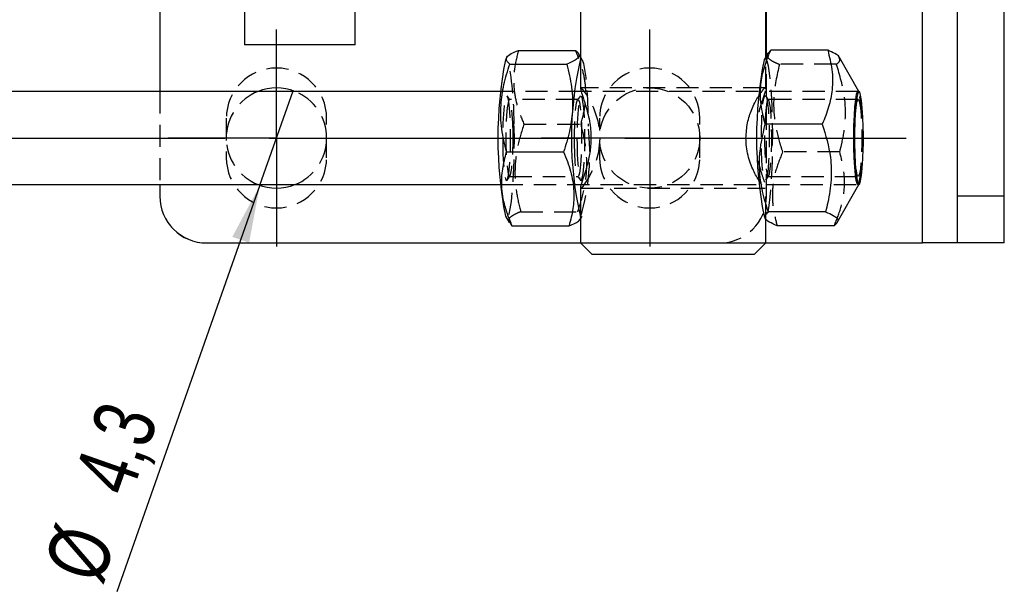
# Model space of a CAD drawing. Extents: x 35 to 288, y 10 to 210.
# Tile 6 of 37: x 95 to 138, y 87 to 111. Entities that reach past the tile are written whole.
import ezdxf

# ---------------------------------------------------------------- set-up
doc = ezdxf.new("R2010")
doc.units = 0
doc.header["$LTSCALE"] = 0.75
doc.linetypes.add('CENTERX2', pattern=[20.32, 12.7, -2.54, 2.54, -2.54])
doc.linetypes.add('HIDDEN', pattern=[1.905, 1.27, -0.635])
doc.layers.get('0').update_dxf_attribs({"linetype": 'CONTINUOUS'})
doc.layers.add('FORMATO', color=179, linetype='CONTINUOUS')
doc.styles.add('SLDTEXTSTYLE0', font='TXT', dxfattribs={"width": 0.75})
doc.dimstyles.new('SLDDIMSTYLE4', dxfattribs={"dimtxt": 2.625, "dimasz": 2.4765, "dimexe": 0, "dimexo": 0.0625, "dimgap": 0.65625, "dimtad": 1, "dimdec": 3, "dimrnd": 1e-09, "dimzin": 12, "dimtxsty": 'SLDTEXTSTYLE0', "dimblk1": 'NONE', "dimsah": 1, "dimcen": 0, "dimazin": 3, "dimtfac": 1, "dimtdec": 3, "dimtmove": 0, "dimatfit": 3, "dimtolj": 1, "dimtzin": 12})

# ---------------------------------------------------------------- blocks, each defined once
blk = doc.blocks.new('_D_11')
at = {"layer": 'FORMATO'}
for q in [(107.184, 108.243), (99.632, 86.76)]:
    blk.add_line((105.758, 104.187), q, dxfattribs=at)
blk.add_solid([(105.758, 104.187), (104.577, 101.977), (105.296, 101.724)], dxfattribs=at)
at = {"layer": 'FORMATO', "char_height": 2.625, "attachment_point": 1, "rotation": 70.6321, "style": 'SLDTEXTSTYLE0'}
for s, insert in [('4,3', (97.731, 91.624)), ('%%c', (96.456, 87.876))]:
    blk.add_mtext(s, dxfattribs=dict(at, insert=insert))
blk = doc.blocks.new('_NONE')
blk = doc.blocks.new('SW_CENTERMARKSYMBOL_5')
at = {"layer": 'FORMATO', "color": 0}
for p, q in [((0, 2.5), (0, 4.65)), ((0, 0), (0, 2.5)), ((-2.5, 0), (-4.65, 0)), ((0, 0), (-2.5, 0)), ((0, 0), (0, -2.5)), ((0, 0), (2.5, 0)), ((2.5, 0), (4.65, 0)), ((0, -2.5), (0, -4.65))]:
    blk.add_line(p, q, dxfattribs=at)
blk = doc.blocks.new('SW_CENTERMARKSYMBOL_6')
at = {"layer": 'FORMATO', "color": 0}
for p, q in [((0, 2.5), (0, 4.65)), ((0, 0), (0, 2.5)), ((-2.5, 0), (-4.65, 0)), ((0, 0), (-2.5, 0)), ((0, 0), (0, -2.5)), ((0, 0), (2.5, 0)), ((2.5, 0), (4.65, 0)), ((0, -2.5), (0, -4.65))]:
    blk.add_line(p, q, dxfattribs=at)

msp = doc.modelspace()

# ---------------------------------------------------------------- linework, layer by layer
at = {"color": 7, "linetype": 'HIDDEN'}
for p, q in [((134.1707, 101.7153), (134.1707, 112.7153)), ((127.4707, 103.715), (127.4707, 109.7418)), ((119.5737, 109.5701), (119.5048, 109.6917)), ((127.4423, 108.3096), (127.4423, 109.6917)), ((130.4773, 109.3772), (128.0288, 109.3772)), ((101.4707, 108.2153), (101.4707, 104.2153)), ((119.5221, 108.2153), (116.0793, 108.2153)), ((127.4249, 108.3653), (119.5221, 108.3653)), ((131.4074, 108.2153), (119.5275, 108.2153)), ((131.438, 108.2029), (131.431, 108.2153)), ((116.4792, 107.8504), (116.359, 108.0245)), ((119.3997, 107.8653), (116.4586, 107.8653)), ((119.4993, 108.0245), (119.379, 107.8504)), ((127.568, 107.8504), (127.4478, 108.0245)), ((131.4074, 107.8653), (127.5474, 107.8653)), ((104.3207, 107.0653), (104.3207, 105.3653)), ((108.6207, 105.3653), (108.6207, 107.0653)), ((117.0782, 106.8115), (119.5268, 106.8115)), ((120.3207, 107.0653), (120.3207, 106.544)), ((124.6207, 105.3653), (124.6207, 107.0653)), ((120.3207, 105.9717), (120.3207, 105.3653)), ((130.6156, 105.6164), (128.167, 105.6164)), ((116.359, 104.4061), (116.4792, 104.5801)), ((116.4586, 104.5653), (119.3997, 104.5653)), ((119.379, 104.5801), (119.4993, 104.4061)), ((127.4478, 104.4061), (127.568, 104.5801)), ((127.5474, 104.5653), (131.4074, 104.5653)), ((116.0793, 104.2153), (131.4074, 104.2153)), ((119.5221, 104.0653), (127.4249, 104.0653)), ((127.4423, 102.7566), (127.4423, 104.1101)), ((131.431, 104.2153), (131.438, 104.2277)), ((116.9398, 103.0517), (119.3883, 103.0517)), ((119.5175, 102.7614), (119.5737, 102.8605)), ((103.4707, 101.7153), (119.5048, 101.7153)), ((119.505, 101.715), (125.4707, 101.715))]:
    msp.add_line(p, q, dxfattribs=at)
at = {"color": 7, "linetype": 'CONTINUOUS'}
for p, q in [((101.4707, 111.7153), (101.4707, 108.2153)), ((105.0957, 111.7153), (105.0957, 110.2153)), ((109.8457, 110.2153), (109.8457, 111.7153)), ((119.5048, 111.7153), (119.5048, 108.3125)), ((127.4423, 109.6917), (127.4423, 111.7153)), ((127.4707, 109.7418), (127.4707, 111.7153)), ((135.6707, 103.7153), (135.6707, 111.7153)), ((137.6707, 103.7153), (137.6707, 111.7153)), ((109.8457, 110.2153), (105.0957, 110.2153)), ((116.8433, 109.9751), (119.2919, 109.9751)), ((119.5048, 109.6917), (119.4189, 109.8431)), ((127.5309, 109.848), (127.3733, 109.5701)), ((127.6554, 109.9761), (127.5384, 109.8438)), ((130.104, 109.9761), (127.6554, 109.9761)), ((116.3407, 109.6691), (116.2845, 109.5701)), ((116.4699, 109.3789), (118.9185, 109.3789)), ((131.431, 108.2153), (130.6029, 109.6752)), ((116.0793, 108.2153), (81.6572, 108.2153)), ((119.5275, 108.2153), (119.5221, 108.2153)), ((131.4385, 108.2153), (131.4074, 108.2153)), ((129.8689, 106.8142), (127.4203, 106.8142)), ((116.3315, 105.6191), (118.78, 105.6191)), ((81.6572, 104.2153), (116.0793, 104.2153)), ((101.4707, 104.2153), (101.4707, 103.715)), ((119.5048, 104.0988), (119.5048, 101.7153)), ((130.5066, 102.5856), (131.431, 104.2153)), ((131.4074, 104.2153), (131.4385, 104.2153)), ((137.6707, 103.7153), (135.6707, 103.7153)), ((135.6707, 101.7153), (135.6707, 103.7153)), ((137.6707, 101.7153), (137.6707, 103.7153)), ((130.0071, 103.0534), (127.5585, 103.0534)), ((116.2845, 102.8605), (116.4394, 102.5874)), ((116.4777, 102.5891), (116.5664, 102.4555)), ((127.3733, 102.8605), (127.4313, 102.7582)), ((127.4423, 101.7153), (127.4423, 102.7566)), ((116.5664, 102.4555), (119.0149, 102.4555)), ((130.3804, 102.4545), (127.9319, 102.4545)), ((103.4707, 101.715), (119.505, 101.715)), ((119.5048, 101.7153), (120.0048, 101.2153)), ((119.5048, 101.7153), (127.4249, 101.7153)), ((126.9423, 101.2153), (127.4423, 101.7153)), ((127.4249, 101.7153), (127.4423, 101.7153)), ((127.4423, 101.7153), (134.1707, 101.7153)), ((135.6707, 101.7153), (134.1707, 101.7153)), ((137.6707, 101.7153), (135.6707, 101.7153)), ((126.9423, 101.2153), (120.0048, 101.2153))]:
    msp.add_line(p, q, dxfattribs=at)
at = {"color": 8, "linetype": 'CONTINUOUS'}
msp.add_line((134.1707, 101.7153), (134.1707, 111.7153), dxfattribs=at)
at = {"color": 7, "linetype": 'HIDDEN', "flags": 128}
for points in [[(116.2845, 109.5701), (116.3319, 109.615), (116.3427, 109.6145)], [(119.5048, 109.6102), (119.5179, 109.615), (119.5746, 109.5685), (119.6297, 109.4142), (119.6813, 109.1571), (119.7279, 108.8055), (119.7678, 108.3706), (119.7998, 107.8665), (119.8228, 107.3092), (119.8362, 106.7168)], [(127.5412, 103.0514), (127.5921, 103.3245), (127.6376, 103.6905), (127.6763, 104.1377), (127.7069, 104.6517), (127.7285, 105.2159), (127.7403, 105.8122), (127.7419, 106.4215), (127.7334, 107.0242), (127.7149, 107.6009), (127.6872, 108.133), (127.651, 108.6035), (127.6075, 108.9972), (127.5582, 109.3015), (127.5046, 109.5066), (127.4484, 109.606), (127.3915, 109.5963), (127.3733, 109.5701)], [(119.5055, 104.0988), (119.5221, 104.0653), (119.6384, 104.1685), (119.8361, 104.4595), (120.0787, 104.9383), (120.2921, 105.6172), (120.3504, 106.3394), (120.2626, 106.9448), (120.0798, 107.4896), (119.8299, 107.9815), (119.6074, 108.2985), (119.5097, 108.3583), (119.5097, 108.3583)], [(116.1675, 105.9459), (116.179, 105.5054), (116.2004, 105.1094), (116.2304, 104.7829), (116.267, 104.5464), (116.3079, 104.4147), (116.3506, 104.3962), (116.3924, 104.492), (116.4307, 104.6961), (116.463, 104.9956), (116.4874, 105.3718), (116.5022, 105.801), (116.5066, 106.2562), (116.5003, 106.7088), (116.4837, 107.1304), (116.4578, 107.4945), (116.4242, 107.7783), (116.3852, 107.9638), (116.343, 108.0394), (116.3004, 108.0005), (116.2601, 107.8494), (116.2245, 107.5956), (116.1959, 107.255), (116.1762, 106.8492), (116.1665, 106.4035), (116.1675, 105.9459)], [(116.611, 106.4587), (116.5999, 106.8728), (116.5792, 107.242), (116.5503, 107.5413), (116.5151, 107.7503), (116.4761, 107.8546), (116.4359, 107.8472), (116.3972, 107.7286), (116.3627, 107.5069), (116.3347, 107.1971), (116.3152, 106.8204), (116.3055, 106.4025), (116.3061, 105.9719), (116.3172, 105.5578), (116.3379, 105.1885), (116.3669, 104.8892), (116.4021, 104.6803), (116.4411, 104.5759), (116.4813, 104.5833), (116.52, 104.7019), (116.5545, 104.9237), (116.5825, 105.2334), (116.602, 105.6101), (116.6117, 106.028), (116.611, 106.4587)], [(119.2472, 105.9719), (119.2465, 106.4025), (119.2563, 106.8204), (119.2758, 107.1971), (119.3038, 107.5069), (119.3382, 107.7286), (119.3769, 107.8472), (119.4172, 107.8546), (119.4562, 107.7503), (119.4914, 107.5413), (119.5203, 107.242), (119.541, 106.8728), (119.5521, 106.4587), (119.5528, 106.028), (119.543, 105.6101), (119.5235, 105.2334), (119.4956, 104.9237), (119.4611, 104.7019), (119.4224, 104.5833), (119.3822, 104.5759), (119.3431, 104.6803), (119.3079, 104.8892), (119.279, 105.1885), (119.2583, 105.5578), (119.2472, 105.9719)], [(119.3535, 105.9459), (119.365, 105.5054), (119.3864, 105.1094), (119.4164, 104.7829), (119.453, 104.5464), (119.4939, 104.4147), (119.5366, 104.3962), (119.5784, 104.492), (119.6167, 104.6961), (119.649, 104.9956), (119.6734, 105.3718), (119.6882, 105.801), (119.6926, 106.2562), (119.6863, 106.7088), (119.6697, 107.1304), (119.6438, 107.4945), (119.6103, 107.7783), (119.5712, 107.9638), (119.529, 108.0394), (119.4864, 108.0005), (119.4461, 107.8494), (119.4105, 107.5956), (119.382, 107.255), (119.3622, 106.8492), (119.3525, 106.4035), (119.3535, 105.9459)], [(127.3625, 107.9142), (127.4039, 108.027), (127.4467, 108.0261), (127.488, 107.9113), (127.5255, 107.69), (127.5566, 107.376), (127.5794, 106.9891), (127.5925, 106.5535), (127.5951, 106.0968), (127.587, 105.6474), (127.5687, 105.2337), (127.5414, 104.8818), (127.5068, 104.6136), (127.467, 104.446), (127.4246, 104.3896), (127.3822, 104.4479), (127.3425, 104.6173), (127.3079, 104.8871), (127.2807, 105.2403), (127.2626, 105.6548), (127.2547, 106.1045), (127.2575, 106.5612), (127.2708, 106.9961), (127.2938, 107.382), (127.325, 107.6945), (127.3625, 107.9142)], [(127.491, 107.7507), (127.4558, 107.542), (127.4268, 107.2429), (127.4061, 106.8738), (127.395, 106.4598), (127.3942, 106.0291), (127.404, 105.6111), (127.4235, 105.2343), (127.4514, 104.9244), (127.4859, 104.7024), (127.5246, 104.5835), (127.5648, 104.5758), (127.6038, 104.6798), (127.639, 104.8885), (127.668, 105.1876), (127.6887, 105.5568), (127.6998, 105.9708), (127.7005, 106.4014), (127.6908, 106.8194), (127.6713, 107.1962), (127.6434, 107.5062), (127.6089, 107.7282), (127.5702, 107.8471), (127.53, 107.8547), (127.491, 107.7507)], [(131.351, 107.7507), (131.39, 107.8547), (131.4303, 107.8471), (131.4689, 107.7282), (131.5034, 107.5062), (131.5314, 107.1962), (131.5509, 106.8194), (131.5606, 106.4014), (131.5599, 105.9708), (131.5488, 105.5568), (131.528, 105.1876), (131.4991, 104.8885), (131.4639, 104.6798), (131.4248, 104.5758), (131.3846, 104.5835), (131.3459, 104.7024), (131.3114, 104.9244), (131.2835, 105.2343), (131.264, 105.6111), (131.2543, 106.0291), (131.255, 106.4598), (131.2661, 106.8738), (131.2869, 107.2429), (131.3158, 107.542), (131.351, 107.7507)], [(116.6502, 106.7168), (116.6536, 106.1083), (116.6467, 105.5032), (116.6298, 104.9211), (116.6035, 104.3805), (116.5686, 103.8988), (116.5262, 103.4917), (116.4777, 103.172), (116.4247, 102.9502), (116.3688, 102.8334), (116.3119, 102.8252), (116.2845, 102.8605)]]:
    msp.add_lwpolyline(points, dxfattribs=at)
at = {"color": 7, "linetype": 'CONTINUOUS', "flags": 128}
for points in [[(131.4299, 104.2153), (131.4123, 104.2016), (131.3688, 104.2439), (131.3274, 104.3924), (131.2902, 104.6393), (131.2595, 104.9711), (131.2366, 105.37), (131.223, 105.8144), (131.2194, 106.2805), (131.2258, 106.743), (131.2421, 107.1771), (131.2673, 107.5594), (131.3, 107.8691), (131.3385, 108.0897)], [(131.6254, 106.2153), (131.6203, 106.6765), (131.6055, 107.1129), (131.5817, 107.5008), (131.5501, 107.8195), (131.5125, 108.0517), (131.471, 108.1849), (131.4277, 108.2119), (131.385, 108.1312), (131.3451, 107.9473), (131.3103, 107.67), (131.2825, 107.3143), (131.263, 106.8993), (131.253, 106.4475), (131.253, 105.9831), (131.263, 105.5312), (131.2825, 105.1163), (131.3103, 104.7605), (131.3451, 104.4832), (131.385, 104.2993), (131.4277, 104.2187), (131.471, 104.2457), (131.5125, 104.3788), (131.5501, 104.611), (131.5817, 104.9297), (131.6055, 105.3177), (131.6203, 105.754), (131.6254, 106.2153)], [(131.3385, 108.0897), (131.3808, 108.2093), (131.4245, 108.2214), (131.4299, 108.2153)]]:
    msp.add_lwpolyline(points, dxfattribs=at)
at = {"color": 7, "linetype": 'HIDDEN'}
msp.add_circle((122.4707, 106.215), 2.15, dxfattribs=at)
at = {"color": 7, "linetype": 'CONTINUOUS'}
for centre, radius, start, end in [((133.5445, 106.2153), 17.583, 169.00062, 190.99938), ((133.9972, 106.2153), 14.8847, 166.81589, 193.18411), ((144.5983, 106.2153), 17.5487, 168.97884, 191.02116), ((106.4707, 106.215), 2.15, 68.4904, 111.5096), ((106.4707, 106.215), 2.15, 248.45181, 291.54819), ((103.4707, 103.715), 2, 180, 270)]:
    msp.add_arc(centre, radius, start, end, dxfattribs=at)
at = {"color": 7, "linetype": 'HIDDEN'}
for centre, radius, start, end in [((103.3264, 106.9969), 13.3267, 358.79564, 10.88056), ((106.4707, 107.0653), 2.15, 0, 180), ((122.4707, 107.0653), 2.15, 0, 180), ((106.4707, 106.215), 2.15, 111.5096, 248.45181), ((106.4707, 106.215), 2.15, 0, 68.4904), ((121.7228, 106.2153), 9.911, 348.358, 11.642), ((110.0972, 105.583), 9.8048, 343.63453, 6.64068), ((106.4707, 106.215), 2.15, 291.54819, 0), ((106.4707, 105.3653), 2.15, 180, 0), ((122.4707, 105.3653), 2.15, 180, 0), ((103.4707, 103.7153), 2, 180, 270), ((125.4707, 103.715), 2, 270, 0)]:
    msp.add_arc(centre, radius, start, end, dxfattribs=at)
at = {"color": 7, "linetype": 'CONTINUOUS'}
for points, knots in [([(116.4699, 109.3789), (116.3935, 109.4539), (116.2667, 109.5783), (116.3949, 109.7592), (116.6137, 109.8825), (116.7908, 109.9539), (116.8433, 109.9751)], [0, 0, 0, 0, 0.3812758, 0.6327882, 0.8910964, 1, 1, 1, 1]), ([(119.2919, 109.9751), (119.3179, 109.9539), (119.4041, 109.8838), (119.4697, 109.7605), (119.3744, 109.5796), (119.0888, 109.4539), (118.9185, 109.3789)], [0, 0, 0, 0, 0.1089041, 0.3607781, 0.6187223, 1, 1, 1, 1]), ([(127.4203, 106.8142), (127.3508, 107.0886), (127.2103, 107.6434), (127.205, 108.4654), (127.361, 109.2512), (127.5567, 109.733), (127.6554, 109.9761)], [0, 0, 0, 0, 0.2645924, 0.534922, 0.7653299, 1, 1, 1, 1]), ([(130.104, 109.9761), (130.1735, 109.7017), (130.314, 109.1469), (130.3193, 108.3248), (130.1633, 107.539), (129.9676, 107.0573), (129.8689, 106.8142)], [0, 0, 0, 0, 0.2645926, 0.5349221, 0.7653298, 1, 1, 1, 1]), ([(130.5921, 109.6692), (130.5912, 109.6788), (130.5859, 109.7349), (130.4213, 109.8388), (130.2104, 109.9301), (130.104, 109.9761)], [0, 0, 0, 0, 0.0923955, 0.5420388, 1, 1, 1, 1]), ([(116.3315, 105.6191), (116.2536, 105.9454), (116.0961, 106.6051), (116.0656, 107.5825), (116.1976, 108.5169), (116.3786, 109.0898), (116.4699, 109.3789)], [0, 0, 0, 0, 0.2645926, 0.5349221, 0.7653299, 1, 1, 1, 1]), ([(118.9185, 109.3789), (118.9964, 109.0526), (119.1538, 108.3929), (119.1843, 107.4154), (119.0523, 106.481), (118.8713, 105.9081), (118.78, 105.6191)], [0, 0, 0, 0, 0.2645925, 0.5349219, 0.7653297, 1, 1, 1, 1]), ([(119.5154, 108.3125), (119.516, 108.2864), (119.5174, 108.2212), (119.6301, 107.8988), (119.7967, 107.3833), (119.9443, 106.7019), (119.9635, 105.9845), (119.8703, 105.3487), (119.7161, 104.7867), (119.5632, 104.3384), (119.4932, 104.1224), (119.5053, 104.0993), (119.5055, 104.0988)], [0, 0, 0, 0, 0.07159222, 0.17900375, 0.2982703, 0.42597972, 0.54105857, 0.64146041, 0.74828584, 0.87120289, 0.99746288, 1, 1, 1, 1]), ([(126.594, 106.2153), (126.6095, 106.4371), (126.6403, 106.8798), (126.845, 107.4684), (127.047, 107.8803), (127.1398, 108.0108), (127.163, 108.0436)], [0, 0, 0, 0, 0.2893975, 0.5776345, 0.8941537, 1, 1, 1, 1]), ([(127.5585, 103.0534), (127.5143, 103.1869), (127.368, 103.6292), (127.1966, 104.4068), (127.1366, 105.5479), (127.3143, 106.3411), (127.4203, 106.8142)], [0, 0, 0, 0, 0.1089041, 0.3607779, 0.6187222, 1, 1, 1, 1]), ([(129.8689, 106.8142), (130.0096, 106.3411), (130.2433, 105.5559), (130.2702, 104.4151), (130.1573, 103.6371), (130.0415, 103.1869), (130.0071, 103.0534)], [0, 0, 0, 0, 0.381276, 0.6327883, 0.8910964, 1, 1, 1, 1]), ([(127.1609, 104.3895), (127.1217, 104.4492), (127.0052, 104.6269), (126.7777, 105.117), (126.6143, 105.7037), (126.599, 106.0899), (126.594, 106.2153)], [0, 0, 0, 0, 0.1647725, 0.490254, 0.8344524, 1, 1, 1, 1]), ([(116.5664, 102.4555), (116.4561, 102.73), (116.2331, 103.2851), (116.1056, 104.1076), (116.1448, 104.8938), (116.2689, 105.3759), (116.3315, 105.6191)], [0, 0, 0, 0, 0.2645925, 0.5349221, 0.7653299, 1, 1, 1, 1]), ([(118.78, 105.6191), (118.8903, 105.3445), (119.1133, 104.7894), (119.2408, 103.967), (119.2016, 103.1807), (119.0776, 102.6987), (119.0149, 102.4555)], [0, 0, 0, 0, 0.2645925, 0.5349219, 0.7653299, 1, 1, 1, 1]), ([(127.9319, 102.4545), (127.8096, 102.5064), (127.5623, 102.6115), (127.3988, 102.7672), (127.4036, 102.9161), (127.5066, 103.0073), (127.5585, 103.0534)], [0, 0, 0, 0, 0.2645925, 0.534922, 0.7653298, 1, 1, 1, 1]), ([(130.0071, 103.0534), (130.1294, 103.0014), (130.3766, 102.8963), (130.5402, 102.7406), (130.5354, 102.5918), (130.4324, 102.5005), (130.3804, 102.4545)], [0, 0, 0, 0, 0.2645926, 0.534922, 0.7653299, 1, 1, 1, 1]), ([(119.0149, 102.4555), (119.1963, 102.5304), (119.4402, 102.6312), (119.4845, 102.7348), (119.4959, 102.7613)], [0, 0, 0, 0, 0.7437066, 1, 1, 1, 1])]:
    msp.add_open_spline(points, degree=3, knots=knots, dxfattribs=at)
at = {"color": 7, "linetype": 'HIDDEN'}
for points, knots in [([(116.8433, 109.9751), (116.7738, 109.7005), (116.6333, 109.1454), (116.6279, 108.323), (116.7838, 107.5367), (116.9795, 107.0547), (117.0782, 106.8115)], [0, 0, 0, 0, 0.2645926, 0.534922, 0.7653299, 1, 1, 1, 1]), ([(119.5268, 106.8115), (119.5963, 107.086), (119.7368, 107.6411), (119.7422, 108.4636), (119.5863, 109.2498), (119.3906, 109.7318), (119.2919, 109.9751)], [0, 0, 0, 0, 0.2645927, 0.534922, 0.7653298, 1, 1, 1, 1]), ([(127.5384, 109.8438), (127.5306, 109.8356), (127.4723, 109.7741), (127.5187, 109.6631), (127.7011, 109.5145), (127.9189, 109.4232), (128.0288, 109.3772)], [0, 0, 0, 0, 0.0534247, 0.4013776, 0.6979458, 1, 1, 1, 1]), ([(128.0288, 109.3772), (127.9228, 108.9041), (127.7468, 108.119), (127.8038, 106.9781), (127.9738, 106.2001), (128.1228, 105.7499), (128.167, 105.6164)], [0, 0, 0, 0, 0.3812759, 0.6327883, 0.8910964, 1, 1, 1, 1]), ([(130.4773, 109.3772), (130.5387, 109.4291), (130.6519, 109.5249), (130.6108, 109.6239), (130.5921, 109.6692)], [0, 0, 0, 0, 0.5426688, 1, 1, 1, 1]), ([(130.6156, 105.6164), (130.6499, 105.7499), (130.7638, 106.1922), (130.878, 106.9698), (130.8541, 108.111), (130.6181, 108.9041), (130.4773, 109.3772)], [0, 0, 0, 0, 0.1089041, 0.3607779, 0.6187222, 1, 1, 1, 1]), ([(127.4252, 108.2356), (127.3981, 108.1436), (127.3409, 107.9498), (127.1996, 107.5756), (127.1413, 107.2771), (127.1256, 107.1971)], [0, 0, 0, 0, 0.3982235, 0.8387869, 1, 1, 1, 1]), ([(127.163, 108.0436), (127.2197, 108.1308), (127.3516, 108.334), (127.4435, 108.4062), (127.4329, 108.3303), (127.43, 108.3096)], [0, 0, 0, 0, 0.3535951, 0.8235523, 1, 1, 1, 1]), ([(117.0782, 106.8115), (116.9763, 106.4851), (116.7703, 105.8255), (116.6678, 104.848), (116.731, 103.9136), (116.8697, 103.3407), (116.9398, 103.0517)], [0, 0, 0, 0, 0.26459264, 0.53492195, 0.76532966, 1, 1, 1, 1]), ([(119.3883, 103.0517), (119.4902, 103.378), (119.6963, 104.0377), (119.7988, 105.0151), (119.7356, 105.9495), (119.5968, 106.5224), (119.5268, 106.8115)], [0, 0, 0, 0, 0.2645926, 0.5349221, 0.7653299, 1, 1, 1, 1]), ([(128.167, 105.6164), (128.0567, 105.342), (127.8337, 104.7872), (127.7061, 103.9652), (127.7452, 103.1793), (127.8693, 102.6976), (127.9319, 102.4545)], [0, 0, 0, 0, 0.2645926, 0.5349221, 0.7653298, 1, 1, 1, 1]), ([(130.3804, 102.4545), (130.4907, 102.7289), (130.7137, 103.2837), (130.8413, 104.1057), (130.8022, 104.8915), (130.6781, 105.3733), (130.6156, 105.6164)], [0, 0, 0, 0, 0.2645925, 0.534922, 0.7653299, 1, 1, 1, 1]), ([(127.1211, 105.2331), (127.149, 105.1142), (127.2274, 104.7803), (127.3767, 104.3705), (127.4636, 104.0763), (127.4153, 104.0476), (127.2952, 104.1676), (127.1928, 104.3368), (127.1609, 104.3895)], [0, 0, 0, 0, 0.11565393, 0.32460981, 0.54286035, 0.73908028, 0.91871962, 1, 1, 1, 1]), ([(116.9398, 103.0517), (116.8871, 103.0305), (116.7127, 102.9604), (116.4989, 102.8372), (116.3771, 102.7016), (116.4502, 102.6199), (116.4777, 102.5891)], [0, 0, 0, 0, 0.14054063, 0.46558375, 0.79846076, 1, 1, 1, 1])]:
    msp.add_open_spline(points, degree=3, knots=knots, dxfattribs=at)
at = {"layer": 'FORMATO', "linetype": 'CENTERX2'}
msp.add_line((79.4878, 106.2153), (133.4708, 106.2153), dxfattribs=at)

# ---------------------------------------------------------------- block references
at = {"layer": 'FORMATO'}
for name, p in [('SW_CENTERMARKSYMBOL_5', (106.4707, 106.215)), ('SW_CENTERMARKSYMBOL_6', (122.4707, 106.215))]:
    msp.add_blockref(name, p, dxfattribs=at)

# ---------------------------------------------------------------- dimensions: what is measured, and where the dimension line sits
dim = msp.add_diameter_dim_2p(p1=(107.1837, 108.2433), p2=(105.7577, 104.1867), dimstyle='SLDDIMSTYLE4', dxfattribs=at)
dim.commit()
dim.dimension.update_dxf_attribs({"geometry": '_D_11', "text_midpoint": (101.0479, 90.7883), "dimtype": 163})

doc.saveas('drawing.dxf')
